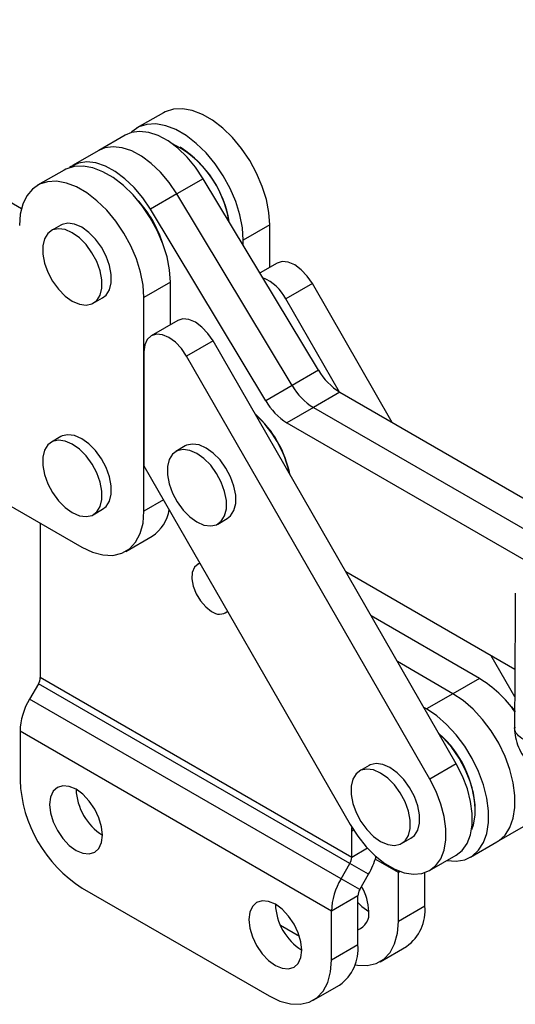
# Model space of a CAD drawing. Extents: x 28 to 381, y 14 to 282.
# Tile 2 of 15: x 81 to 121, y 23 to 103. Entities that reach past the tile are written whole.
import ezdxf

# ---------------------------------------------------------------- set-up
doc = ezdxf.new("R2010")
doc.units = 0
doc.layers.get('0').update_dxf_attribs({"linetype": 'CONTINUOUS'})

msp = doc.modelspace()

# ---------------------------------------------------------------- linework, layer by layer
at = {"color": 7, "linetype": 'CONTINUOUS'}
for p, q in [((81.068579, 87.917085), (54.493339, 103.258162)), ((92.590851, 95.713591), (90.444277, 94.474401)), ((89.49684, 93.895914), (87.350266, 92.656723)), ((87.350266, 92.656723), (85.203691, 91.417532)), ((94.016059, 92.866427), (93.94031, 92.910169)), ((84.534885, 91.062981), (82.388311, 89.82379)), ((95.822457, 90.358826), (93.675883, 89.119635)), ((105.173909, 74.820568), (95.822457, 90.358826)), ((93.675883, 89.119635), (91.529308, 87.880444)), ((103.027335, 73.581378), (93.675883, 89.119635)), ((100.880761, 72.342187), (91.529308, 87.880444)), ((84.258695, 86.583839), (83.50108, 86.146478)), ((101.212752, 86.611877), (99.066178, 85.372687)), ((101.212799, 83.166436), (101.212752, 86.611877)), ((99.066183, 84.969088), (99.066178, 85.372687)), ((44.290972, 84.536905), (85.959764, 60.48278)), ((101.804908, 83.508253), (100.424843, 82.711558)), ((93.156786, 81.961267), (91.010211, 80.722076)), ((93.156832, 78.515826), (93.156786, 81.961267)), ((104.666775, 81.85039), (102.520201, 80.611199)), ((111.141503, 70.584914), (104.666775, 81.85039)), ((86.902589, 80.254253), (87.660203, 80.691615)), ((91.010448, 63.399609), (91.010211, 80.722076)), ((106.862618, 73.055763), (102.520201, 80.611199)), ((93.748942, 78.857643), (91.602368, 77.618452)), ((96.610808, 77.19978), (94.464234, 75.960589)), ((116.332453, 42.885799), (96.610808, 77.19978)), ((91.010518, 76.310358), (91.010398, 67.072377)), ((114.185879, 41.646608), (94.464234, 75.960589)), ((105.173909, 74.820568), (103.027335, 73.581378)), ((103.027335, 73.581378), (100.880761, 72.342187)), ((106.902398, 73.032434), (104.755824, 71.793243)), ((106.902398, 73.032434), (125.167366, 62.486844)), ((104.755824, 71.793243), (102.609249, 70.554052)), ((104.755824, 71.793243), (123.169999, 61.161507)), ((102.609249, 70.554052), (121.806404, 59.470249)), ((84.258928, 69.436347), (83.501313, 68.998986)), ((94.359492, 68.678822), (93.601878, 68.24146)), ((91.010398, 67.072377), (107.73553, 37.972072)), ((86.902823, 63.106761), (87.660437, 63.544122)), ((82.600671, 62.421882), (82.600671, 49.887655)), ((97.003387, 62.349236), (97.761001, 62.786597)), ((89.530823, 60.129197), (91.677397, 61.368388)), ((95.542541, 59.186833), (95.356432, 59.079394)), ((121.084438, 50.555193), (107.375373, 58.470354)), ((97.624105, 55.151244), (97.802702, 55.254346)), ((118.208549, 49.825866), (109.431604, 54.892688)), ((116.061974, 48.586675), (111.563312, 51.183698)), ((121.07198, 48.332682), (119.154035, 51.669744)), ((107.854485, 35.308938), (82.600671, 49.887655)), ((118.208549, 49.825866), (116.061974, 48.586675)), ((82.452738, 49.389839), (81.735823, 48.148108)), ((107.706552, 34.811123), (82.452738, 49.389839)), ((106.989637, 33.569391), (81.735823, 48.148108)), ((116.061974, 48.586675), (113.9154, 47.347484)), ((113.9154, 47.347484), (113.695019, 47.474707)), ((106.212987, 30.955859), (80.959173, 45.534576)), ((80.959173, 45.534576), (80.959173, 41.561653)), ((109.259949, 42.755453), (108.502335, 42.318092)), ((116.332453, 42.885799), (114.185879, 41.646608)), ((117.88025, 39.138719), (117.880248, 39.226192)), ((107.854485, 37.431777), (107.878798, 37.729932)), ((119.633113, 36.568178), (121.779687, 37.807369)), ((107.854485, 35.308938), (107.854485, 37.431777)), ((111.903845, 36.425865), (112.66146, 36.863227)), ((117.486538, 35.328987), (119.633113, 36.568178)), ((114.174729, 34.241883), (116.321303, 35.481074)), ((106.989637, 33.569391), (107.706552, 34.811123)), ((109.224409, 33.934598), (107.706552, 34.811123)), ((108.507495, 32.692867), (106.989637, 33.569391)), ((108.507495, 32.692867), (109.224409, 33.934598)), ((111.642557, 30.11736), (111.642557, 34.090283)), ((113.789131, 31.356551), (113.789131, 34.067243)), ((86.009936, 32.813474), (101.162224, 24.066244)), ((108.359561, 32.19505), (106.212987, 30.955859)), ((108.359561, 28.222127), (108.359561, 32.19505)), ((113.789131, 31.356551), (111.642557, 30.11736)), ((106.212987, 26.982936), (106.212987, 30.955859)), ((102.07835, 29.806224), (103.623851, 28.914025)), ((108.359561, 28.222127), (106.212987, 26.982936)), ((110.162933, 26.847039), (112.309507, 28.08623)), ((104.733363, 23.712615), (106.879937, 24.951806))]:
    msp.add_line(p, q, dxfattribs=at)
at = {"color": 8, "linetype": 'CONTINUOUS'}
for p, q in [((92.595411, 64.314589), (91.010448, 63.399609)), ((108.009165, 37.521072), (107.854485, 37.431777)), ((109.139772, 36.050919), (107.854485, 35.308938)), ((111.642557, 34.090283), (109.771784, 35.170258)), ((111.78373, 34.171781), (111.642557, 34.090283))]:
    msp.add_line(p, q, dxfattribs=at)
at = {"color": 7, "linetype": 'CONTINUOUS', "flags": 128}
for points in [[(101.212752, 86.611877), (101.143853, 87.611636), (100.939062, 88.663658), (100.603964, 89.739243), (100.147702, 90.809052), (99.582719, 91.843907), (98.924428, 92.815575), (98.190785, 93.697555), (97.401801, 94.465786), (96.578999, 95.099315), (95.744821, 95.58086), (94.922023, 95.897286), (94.133048, 96.039962), (93.399417, 96.004995), (92.741142, 95.793341), (92.590851, 95.713591)], [(99.066178, 85.372687), (98.997279, 86.372445), (98.792488, 87.424467), (98.45739, 88.500052), (98.001128, 89.569861), (97.436145, 90.604716), (96.777854, 91.576384), (96.04421, 92.458364), (95.255227, 93.226595), (94.432425, 93.860124), (93.598247, 94.341669), (92.775449, 94.658095), (91.986474, 94.800771), (91.252843, 94.765804), (90.594568, 94.55415), (90.029604, 94.17158), (89.944424, 94.090658)], [(95.822457, 90.358826), (95.19975, 91.284115), (94.501419, 92.119598), (93.748683, 92.83989), (92.964414, 93.423104), (92.17244, 93.85152), (91.396827, 94.11212), (90.66114, 94.196988), (89.987732, 94.103541), (89.49684, 93.895914)], [(93.675883, 89.119635), (93.053175, 90.044924), (92.354845, 90.880407), (91.602109, 91.600699), (90.81784, 92.183913), (90.025866, 92.612329), (89.250253, 92.872929), (88.514566, 92.957797), (87.841158, 92.86435), (87.350266, 92.656723)], [(93.675883, 89.119635), (93.053175, 90.044924), (92.354845, 90.880407), (91.602109, 91.600699), (90.81784, 92.183913), (90.025866, 92.612329), (89.250253, 92.872929), (88.514566, 92.957797), (87.841158, 92.86435), (87.350266, 92.656723)], [(93.156786, 81.961267), (93.087887, 82.961026), (92.883095, 84.013048), (92.547998, 85.088632), (92.091735, 86.158442), (91.526753, 87.193296), (90.868462, 88.164964), (90.134818, 89.046944), (89.345835, 89.815176), (88.523032, 90.448704), (87.688855, 90.930249), (86.866057, 91.246676), (86.077082, 91.389352), (85.343451, 91.354385), (84.685176, 91.142731), (84.534885, 91.062981)], [(91.529308, 87.880444), (90.906601, 88.805733), (90.208271, 89.641216), (89.455535, 90.361508), (88.671265, 90.944722), (87.879292, 91.373138), (87.103679, 91.633738), (86.367991, 91.718606), (85.694584, 91.625159), (85.103917, 91.356242), (84.965075, 91.25762)], [(91.010211, 80.722076), (90.941313, 81.721835), (90.736521, 82.773857), (90.401424, 83.849442), (89.945161, 84.919251), (89.380179, 85.954105), (88.721888, 86.925773), (87.988244, 87.807754), (87.199261, 88.575985), (86.376458, 89.209514), (85.542281, 89.691059), (84.719483, 90.007485), (83.930508, 90.150161), (83.196877, 90.115194), (82.538602, 89.90354), (81.973638, 89.52097), (81.517398, 88.97792), (81.182325, 88.289204), (80.977559, 87.473608), (80.908686, 86.553378)], [(85.201834, 80.422667), (85.77749, 80.171064), (86.319691, 80.095511), (86.796926, 80.200401), (87.181461, 80.47964), (87.450946, 80.916996), (87.589722, 81.487052), (87.589722, 82.156681), (87.450946, 82.886966), (87.181461, 83.635463), (86.796926, 84.358673), (86.319691, 85.014567), (85.77749, 85.565029), (85.201834, 85.978062), (84.626178, 86.229667), (84.083977, 86.305218), (83.606742, 86.200328), (83.222208, 85.921091), (82.952722, 85.483735), (82.813947, 84.913677), (82.813947, 84.244048), (82.952722, 83.513765), (83.222208, 82.765268), (83.606742, 82.042056), (84.083977, 81.386162), (84.626178, 80.835702), (85.201834, 80.422667)], [(87.660203, 80.691615), (87.939075, 80.917001), (88.208561, 81.354357), (88.347336, 81.924413), (88.347336, 82.594042), (88.208561, 83.324328), (87.939075, 84.072825), (87.554541, 84.796035), (87.077306, 85.451929), (86.535105, 86.002391), (85.959449, 86.415423), (85.383793, 86.667029), (84.841592, 86.742579), (84.364356, 86.637689), (84.258695, 86.583839)], [(104.666775, 81.85039), (104.248792, 82.464518), (103.761412, 82.980868), (103.237944, 83.364151), (102.714163, 83.588174), (102.225866, 83.637625), (101.806423, 83.509125), (101.804908, 83.508253)], [(96.610808, 77.19978), (96.192826, 77.813907), (95.705446, 78.330257), (95.181978, 78.71354), (94.658197, 78.937563), (94.169899, 78.987015), (93.750457, 78.858515), (93.748942, 78.857643)], [(94.464234, 75.960589), (94.046252, 76.574716), (93.558872, 77.091066), (93.035404, 77.47435), (92.511623, 77.698373), (92.023325, 77.747824), (91.603883, 77.619324), (91.281962, 77.321657), (91.079563, 76.875163), (91.010518, 76.310358)], [(87.660437, 63.544122), (87.939309, 63.769509), (88.208795, 64.206865), (88.34757, 64.776922), (88.34757, 65.446551), (88.208795, 66.176835), (87.939309, 66.925332), (87.554775, 67.648544), (87.07754, 68.304438), (86.535338, 68.854898), (85.959683, 69.267932), (85.384026, 69.519536), (84.841825, 69.595088), (84.36459, 69.490198), (84.258928, 69.436347)], [(85.202068, 63.275176), (85.777724, 63.023572), (86.319925, 62.94802), (86.79716, 63.05291), (87.181695, 63.332148), (87.45118, 63.769503), (87.589955, 64.339561), (87.589955, 65.00919), (87.45118, 65.739473), (87.181695, 66.487971), (86.79716, 67.211182), (86.319925, 67.867076), (85.777724, 68.417536), (85.202068, 68.830571), (84.626412, 69.082175), (84.084211, 69.157727), (83.606976, 69.052836), (83.222441, 68.773599), (82.952956, 68.336243), (82.81418, 67.766186), (82.81418, 67.096557), (82.952956, 66.366273), (83.222441, 65.617776), (83.606976, 64.894564), (84.084211, 64.23867), (84.626412, 63.68821), (85.202068, 63.275176)], [(97.761001, 62.786597), (98.039873, 63.011984), (98.309359, 63.449341), (98.448134, 64.019397), (98.448134, 64.689026), (98.309359, 65.41931), (98.039873, 66.167807), (97.655339, 66.891018), (97.178104, 67.546913), (96.635903, 68.097373), (96.060247, 68.510407), (95.484591, 68.762012), (94.94239, 68.837563), (94.465155, 68.732673), (94.359492, 68.678822)], [(95.302632, 62.517651), (95.878289, 62.266047), (96.420489, 62.190495), (96.897725, 62.295385), (97.282259, 62.574622), (97.551745, 63.011979), (97.69052, 63.582036), (97.69052, 64.251664), (97.551745, 64.981948), (97.282259, 65.730446), (96.897725, 66.453657), (96.420489, 67.109551), (95.878289, 67.660012), (95.302632, 68.073045), (94.726976, 68.32465), (94.184775, 68.400201), (93.70754, 68.295311), (93.323006, 68.016074), (93.05352, 67.578718), (92.914745, 67.008661), (92.914745, 66.339032), (93.05352, 65.608749), (93.323006, 64.860251), (93.70754, 64.137039), (94.184775, 63.481145), (94.726976, 62.930686), (95.302632, 62.517651)], [(85.959764, 60.48278), (86.836819, 60.065091), (87.687222, 59.83731), (88.485135, 59.806359), (89.206313, 59.973177), (89.828845, 60.332696), (90.333813, 60.873992), (90.705876, 61.580618), (90.933729, 62.431105), (91.010448, 63.399609)], [(95.557855, 59.160188), (95.399532, 59.102452), (95.101496, 58.84294), (94.926858, 58.429921), (94.891136, 57.900094), (94.997504, 57.300536), (95.23651, 56.684521), (95.586919, 56.106784), (96.017594, 55.61866), (96.490269, 55.263521)], [(119.633113, 36.568178), (119.777942, 36.658858), (120.290304, 37.123239), (120.687328, 37.741219), (120.958185, 38.49594), (121.095486, 39.366818), (121.095486, 40.330095), (120.958185, 41.359496), (120.687328, 42.426943), (120.290304, 43.503317), (119.777942, 44.559259), (119.164218, 45.565964), (118.465871, 46.495974), (117.701954, 47.323918), (116.893302, 48.027213), (116.061974, 48.586675)], [(119.633113, 36.568178), (119.777942, 36.658858), (120.290304, 37.123239), (120.687328, 37.741219), (120.958185, 38.49594), (121.095486, 39.366818), (121.095486, 40.330095), (120.958185, 41.359496), (120.687328, 42.426943), (120.290304, 43.503317), (119.777942, 44.559259), (119.164218, 45.565964), (118.465871, 46.495974), (117.701954, 47.323918), (116.893302, 48.027213), (116.061974, 48.586675)], [(115.572548, 35.048828), (116.319297, 34.997837), (117.017643, 35.121553), (117.631367, 35.419667), (118.14373, 35.884048), (118.540753, 36.502028), (118.811611, 37.256749), (118.948912, 38.127627), (118.948912, 39.090904), (118.811611, 40.120305), (118.540753, 41.187752), (118.14373, 42.264126), (117.631367, 43.320068), (117.017643, 44.326773), (116.319297, 45.256783), (115.555379, 46.084727), (114.746728, 46.788022), (113.9154, 47.347484)], [(120.657022, 47.681238), (120.810328, 47.507658), (121.101146, 47.151256)], [(121.101423, 47.111898), (121.064732, 47.159571), (121.006284, 47.23423)], [(117.584748, 37.557759), (117.727055, 37.954547), (117.863367, 38.722385), (117.862653, 39.583835), (117.724942, 40.50956), (117.454922, 41.468036), (117.061788, 42.426624), (116.558925, 43.352681), (115.963462, 44.21467), (115.295675, 44.983237), (114.919573, 45.344089)], [(110.20309, 36.594281), (110.778746, 36.342677), (111.320947, 36.267125), (111.798182, 36.372015), (112.182716, 36.651253), (112.452202, 37.088609), (112.590978, 37.658666), (112.590978, 38.328295), (112.452202, 39.058579), (112.182716, 39.807076), (111.798182, 40.530287), (111.320947, 41.186182), (110.778746, 41.736641), (110.20309, 42.149675), (109.627433, 42.40128), (109.085233, 42.476832), (108.607997, 42.371942), (108.223464, 42.092704), (107.953978, 41.655348), (107.815202, 41.085292), (107.815202, 40.415663), (107.953978, 39.685378), (108.223464, 38.936881), (108.607997, 38.21367), (109.085233, 37.557775), (109.627433, 37.007316), (110.20309, 36.594281)], [(112.66146, 36.863227), (112.940331, 37.088615), (113.209816, 37.52597), (113.348592, 38.096027), (113.348592, 38.765656), (113.209816, 39.49594), (112.940331, 40.244438), (112.555797, 40.967649), (112.078561, 41.623543), (111.536361, 42.174003), (110.960704, 42.587037), (110.385048, 42.838641), (109.842848, 42.914193), (109.365612, 42.809304), (109.259949, 42.755453)], [(116.321303, 35.481074), (116.822017, 35.878672), (117.220527, 36.439468), (117.494056, 37.14031), (117.634296, 37.9599), (117.636985, 38.873336), (117.502041, 39.852865), (117.233564, 40.868724), (116.839713, 41.890046), (116.332453, 42.885799)], [(107.73553, 37.972072), (108.340785, 37.032144), (109.025645, 36.176599), (109.769301, 35.431433), (110.549157, 34.819288), (111.341518, 34.358763), (112.122307, 34.063851), (112.867802, 33.943513), (113.555351, 34.001405), (114.164064, 34.235767), (114.675443, 34.639481), (115.073953, 35.200277), (115.347482, 35.901119), (115.487722, 36.720709), (115.490411, 37.634146), (115.355467, 38.613674), (115.08699, 39.629533), (114.693139, 40.650855), (114.185879, 41.646608)], [(87.651434, 37.115048), (87.578291, 37.798829), (87.363848, 38.52046), (87.022717, 39.230763), (86.578147, 39.881335), (86.060434, 40.427835), (85.504859, 40.833024), (84.949286, 41.069287), (84.431573, 41.120525), (83.987003, 40.983244), (83.645872, 40.666801), (83.431428, 40.192762), (83.358286, 39.59343), (83.431428, 38.909649), (83.645872, 38.188018), (83.987003, 37.477714), (84.431573, 36.827143), (84.949286, 36.280643), (85.504859, 35.875454), (86.060434, 35.639191), (86.578147, 35.587952), (87.022717, 35.725234), (87.363848, 36.041676), (87.578291, 36.515716), (87.651434, 37.115048)], [(103.813875, 27.78467), (103.740732, 28.468451), (103.526288, 29.190081), (103.185158, 29.900385), (102.740587, 30.550956), (102.222875, 31.097456), (101.667301, 31.502646), (101.111726, 31.738908), (100.594014, 31.790147), (100.149443, 31.652866), (99.808313, 31.336423), (99.593869, 30.862384), (99.520726, 30.263051), (99.593869, 29.57927), (99.808313, 28.85764), (100.149443, 28.147336), (100.594014, 27.496765), (101.111726, 26.950265), (101.667301, 26.545075), (102.222875, 26.308813), (102.740587, 26.257574), (103.185158, 26.394855), (103.526288, 26.711298), (103.740732, 27.185337), (103.813875, 27.78467)], [(108.359561, 31.648838), (108.68787, 31.32388), (109.243445, 30.91869)], [(108.12195, 26.591425), (108.319256, 26.555163), (109.117175, 26.524194), (109.838362, 26.690996), (110.460902, 27.050498), (110.965883, 27.591777), (111.337959, 28.298389), (111.565824, 29.148864), (111.642557, 30.11736)], [(101.162224, 24.066244), (102.03928, 23.648538), (102.889687, 23.420739), (103.687605, 23.38977), (104.408792, 23.556572), (105.031333, 23.916074), (105.536313, 24.457353), (105.908389, 25.163966), (106.136255, 26.01444), (106.212987, 26.982936)]]:
    msp.add_lwpolyline(points, dxfattribs=at)
at = {"color": 7, "linetype": 'CONTINUOUS'}
for centre, radius, start, end in [((89.525379, 85.632471), 8.467266, 8.71389505, 64.14468199), ((89.285885, 85.525979), 8.73251, 8.97006132, 57.20232351), ((83.564604, 82.25521), 9.416398, 17.92326615, 42.07138151), ((83.248138, 82.072521), 9.754635, 21.69854292, 38.29608019), ((99.259542, 78.931145), 3.668035, 27.25977952, 67.56128452), ((109.594451, 77.364173), 5.100109, 209.91636831, 238.14022422), ((107.447876, 76.124982), 5.100109, 209.91636831, 238.14022422), ((105.301302, 74.885791), 5.100109, 209.91636831, 238.14022422), ((93.730555, 64.388426), 9.320282, 12.22906365, 47.54641319), ((93.936756, 64.508604), 9.108219, 11.48541729, 47.8958461), ((90.040967, 63.92976), 3.039496, 302.57402414, 352.2356046), ((97.130345, 56.038385), 1.005043, 230.44159707, 310.91536572), ((81.570692, 49.92284), 1.030579, 328.85633281, 358.04345289), ((113.125085, 41.524183), 9.734452, 34.99974551, 58.51914179), ((86.366537, 45.349859), 5.410518, 148.85626248, 178.04352316), ((109.096814, 38.772984), 8.795118, 2.95373214, 48.330518), ((91.878623, 42.03388), 10.929656, 182.47629854, 237.52369853), ((90.106727, 41.01084), 4.605302, 182.21279416, 237.78179844), ((106.824506, 35.344124), 1.030579, 328.85633281, 358.04345289), ((103.925746, 37.018349), 6.130689, 329.80116642, 344.46883474), ((111.620351, 30.771142), 5.410518, 148.85626248, 178.04352316), ((111.102138, 34.095829), 0.540447, 359.41205457, 14.71025468), ((104.887241, 30.772083), 4.358683, 1.93284911, 30.06832284), ((109.38954, 32.159866), 1.030579, 148.85631893, 178.04351444), ((106.26917, 31.680462), 4.605304, 182.21280609, 237.78180101), ((110.217855, 31.002458), 3.588788, 305.64981625, 5.66237707), ((107.886059, 30.713421), 1.372879, 290.17553578, 8.6159619), ((104.788285, 27.868034), 3.588788, 305.64981625, 5.66237707)]:
    msp.add_arc(centre, radius, start, end, dxfattribs=at)
for points, knots in [([(121.117279, 56.753348), (121.115424, 56.302619), (121.100516, 52.679631), (121.077961, 49.052108), (121.058211, 45.875878)], [0, 0, 0, 0, 0.124407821, 1, 1, 1, 1]), ([(121.078035, 45.877709), (121.073017, 45.788876), (121.05312, 45.436621), (121.17169, 44.820562), (121.441428, 44.04634), (121.875155, 43.346163), (122.358876, 42.802637), (122.715765, 42.554588), (122.854946, 42.457853)], [0, 0, 0, 0, 0.066336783, 0.263049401, 0.462221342, 0.676231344, 0.873736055, 1, 1, 1, 1])]:
    msp.add_open_spline(points, degree=3, knots=knots, dxfattribs=at)
at = {"color": 8, "linetype": 'CONTINUOUS'}
msp.add_open_spline([(122.417255, 44.604559), (122.414524, 44.605441), (122.110474, 44.703636), (121.601322, 44.935499), (121.197824, 45.349804), (121.043235, 45.670433), (121.073629, 45.843733), (121.079133, 45.875117)], degree=3, knots=[0, 0, 0, 0, 0.003170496, 0.352987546, 0.68462819, 0.942886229, 1, 1, 1, 1], dxfattribs=at)

doc.saveas('drawing.dxf')
